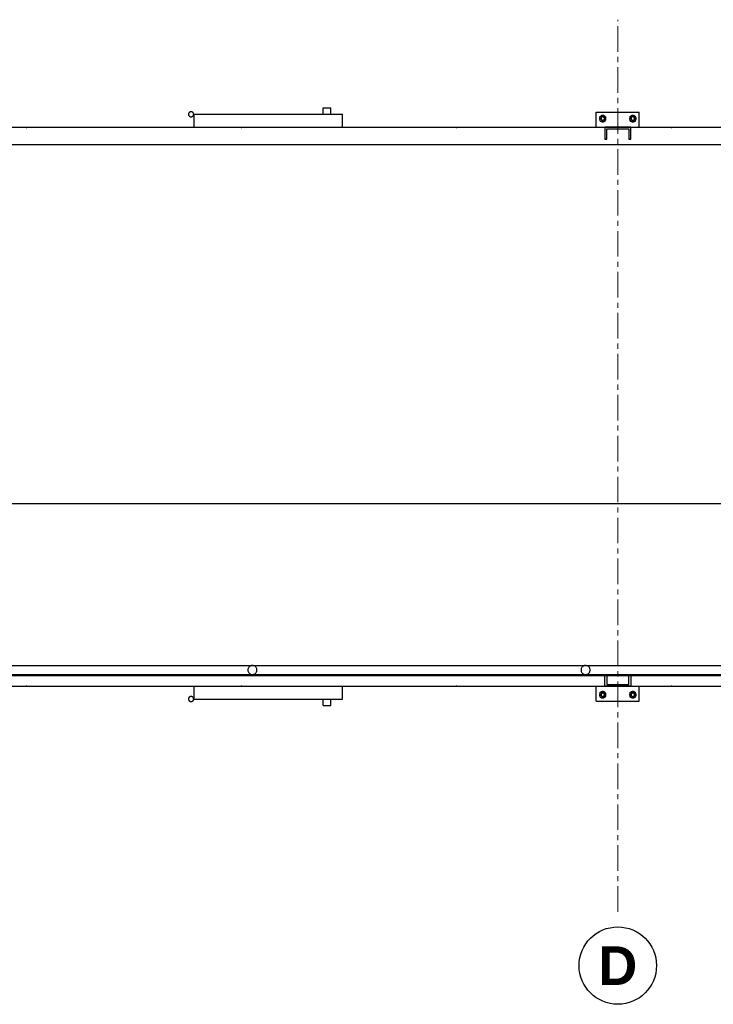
# Model space of a CAD drawing. Header units: millimetres. Extents: x 0 to 420, y 0 to 297.
# Tile 6 of 19: x 144 to 187, y 102 to 163. Entities that reach past the tile are written whole.
import ezdxf
from ezdxf.enums import TextEntityAlignment as Align

# ---------------------------------------------------------------- set-up
doc = ezdxf.new("R2010")
doc.units = ezdxf.units.MM
doc.header["$LTSCALE"] = 0.5
doc.linetypes.add('CENTER', pattern=[5.08, 3.175, -0.635, 0.635, -0.635])
for name, color, linetype, lineweight in [('COTAS', 7, 'CONTINUOUS', 25), ('EJES', 1, 'CENTER', 18), ('FINO', 7, 'CONTINUOUS', 25), ('TEXTO', 7, 'CONTINUOUS', 25)]:
    doc.layers.add(name, color=color, linetype=linetype, lineweight=lineweight)
doc.styles.add('NEGRITA', font='arialbd.ttf')

msp = doc.modelspace()

# ---------------------------------------------------------------- linework, layer by layer
at = {"layer": 'COTAS'}
msp.add_circle((180.788, 104.6667), 2.4, dxfattribs=at)
at = {"layer": 'EJES'}
msp.add_line((180.788, 108), (180.788, 163.3333), dxfattribs=at)
at = {"layer": 'FINO'}
for p, q in [((162.5213, 157.4667), (162.5213, 157.8667)), ((162.5213, 157.8667), (162.988, 157.8667)), ((162.988, 157.4667), (162.988, 157.8667)), ((179.4547, 156.6667), (179.4547, 157.6)), ((179.4547, 157.6), (182.1213, 157.6)), ((182.1213, 156.6667), (182.1213, 157.6)), ((154.5213, 156.6667), (154.5213, 157.4667)), ((154.5213, 157.4667), (163.7213, 157.4667)), ((163.7213, 156.6667), (163.7213, 157.4667)), ((179.6947, 157.04), (179.6947, 157.36)), ((179.6947, 157.36), (180.0147, 157.36)), ((179.6947, 157.04), (180.0147, 157.04)), ((180.0147, 157.04), (180.0147, 157.36)), ((181.5613, 157.04), (181.5613, 157.36)), ((181.5613, 157.36), (181.8813, 157.36)), ((181.5613, 157.04), (181.8813, 157.04)), ((181.8813, 157.04), (181.8813, 157.36)), ((50.788, 156.6667), (224.1213, 156.6667)), ((130.808, 156.6667), (144.1013, 156.6667)), ((144.1013, 156.64), (144.1013, 156.6667)), ((144.1013, 156.64), (144.1413, 156.64)), ((144.1413, 156.64), (144.1413, 156.6667)), ((144.1413, 156.6667), (157.4347, 156.6667)), ((157.4347, 156.64), (157.4347, 156.6667)), ((157.4347, 156.64), (157.4747, 156.64)), ((157.4747, 156.64), (157.4747, 156.6667)), ((157.4747, 156.6667), (170.768, 156.6667)), ((170.768, 156.64), (170.768, 156.6667)), ((170.768, 156.64), (170.808, 156.64)), ((170.808, 156.64), (170.808, 156.6667)), ((170.808, 156.6667), (184.1013, 156.6667)), ((179.988, 156.6667), (179.988, 155.9333)), ((181.588, 156.6667), (179.988, 156.6667)), ((180.108, 155.9333), (180.108, 156.5733)), ((180.108, 156.5733), (181.468, 156.5733)), ((181.468, 156.5733), (181.468, 155.9333)), ((181.588, 155.9333), (181.588, 156.6667)), ((184.1013, 156.64), (184.1013, 156.6667)), ((184.1013, 156.64), (184.1413, 156.64)), ((184.1413, 156.64), (184.1413, 156.6667)), ((184.1413, 156.6667), (197.4347, 156.6667)), ((179.988, 155.9333), (180.108, 155.9333)), ((181.468, 155.9333), (181.588, 155.9333)), ((50.788, 155.6), (224.1213, 155.6)), ((54.788, 133.3333), (220.1213, 133.3333)), ((54.788, 123.28), (220.1213, 123.28)), ((54.788, 122.72), (220.1213, 122.72)), ((54.788, 122.6667), (220.1213, 122.6667)), ((179.988, 122), (179.988, 122.6667)), ((180.108, 122.6667), (180.108, 122.0933)), ((181.468, 122.0933), (181.468, 122.6667)), ((181.588, 122.6667), (181.588, 122)), ((50.788, 122), (224.1213, 122)), ((130.808, 122), (144.1013, 122)), ((144.1013, 122.0267), (144.1413, 122.0267)), ((144.1013, 122), (144.1013, 122.0267)), ((144.1413, 122), (144.1413, 122.0267)), ((144.1413, 122), (157.4347, 122)), ((154.5213, 121.2), (154.5213, 122)), ((157.4347, 122.0267), (157.4747, 122.0267)), ((157.4347, 122), (157.4347, 122.0267)), ((157.4747, 122), (157.4747, 122.0267)), ((157.4747, 122), (170.768, 122)), ((163.7213, 121.2), (163.7213, 122)), ((170.768, 122.0267), (170.808, 122.0267)), ((170.768, 122), (170.768, 122.0267)), ((170.808, 122), (170.808, 122.0267)), ((170.808, 122), (184.1013, 122)), ((179.4547, 121.0667), (179.4547, 122)), ((179.6947, 121.3067), (179.6947, 121.6267)), ((179.6947, 121.6267), (180.0147, 121.6267)), ((181.588, 122), (179.988, 122)), ((180.0147, 121.3067), (180.0147, 121.6267)), ((180.108, 122.0933), (181.468, 122.0933)), ((181.5613, 121.3067), (181.5613, 121.6267)), ((181.5613, 121.6267), (181.8813, 121.6267)), ((181.8813, 121.3067), (181.8813, 121.6267)), ((182.1213, 121.0667), (182.1213, 122)), ((184.1013, 122.0267), (184.1413, 122.0267)), ((184.1013, 122), (184.1013, 122.0267)), ((184.1413, 122), (184.1413, 122.0267)), ((184.1413, 122), (197.4347, 122)), ((154.5213, 121.2), (163.7213, 121.2)), ((162.5213, 120.8), (162.5213, 121.2)), ((162.988, 120.8), (162.988, 121.2)), ((179.4547, 121.0667), (182.1213, 121.0667)), ((179.6947, 121.3067), (180.0147, 121.3067)), ((181.5613, 121.3067), (181.8813, 121.3067)), ((162.5213, 120.8), (162.988, 120.8))]:
    msp.add_line(p, q, dxfattribs=at)
for points in [[(154.4813, 157.4667), (154.48, 157.4893), (154.4747, 157.5107), (154.468, 157.532), (154.4573, 157.552), (154.444, 157.5693), (154.428, 157.5853), (154.4107, 157.5987), (154.392, 157.6107), (154.3707, 157.6187), (154.3493, 157.624), (154.3267, 157.6267), (154.304, 157.6253), (154.2827, 157.6213), (154.2613, 157.6147), (154.2413, 157.6053), (154.2227, 157.5933), (154.2067, 157.5773), (154.192, 157.5613), (154.18, 157.5413), (154.1707, 157.5213), (154.1653, 157.5), (154.1613, 157.4773), (154.1613, 157.456), (154.1653, 157.4333), (154.1707, 157.412), (154.18, 157.392), (154.192, 157.372), (154.2067, 157.356), (154.2227, 157.34), (154.2413, 157.328), (154.2613, 157.3187), (154.2827, 157.312), (154.304, 157.308), (154.3267, 157.3067), (154.3493, 157.3093), (154.3707, 157.3147), (154.392, 157.3227), (154.4107, 157.3347), (154.428, 157.348), (154.444, 157.364), (154.4573, 157.3813), (154.468, 157.4013), (154.4747, 157.4227), (154.48, 157.444), (154.4813, 157.4667)], [(179.6947, 157.32), (179.6787, 157.296), (179.6667, 157.2693), (179.6587, 157.2427), (179.6547, 157.2147), (179.6547, 157.1853), (179.6587, 157.1573), (179.6667, 157.1307), (179.6787, 157.104), (179.6947, 157.08)], [(179.9747, 157.36), (179.9507, 157.376), (179.924, 157.388), (179.8973, 157.396), (179.8693, 157.4), (179.84, 157.4), (179.812, 157.396), (179.7853, 157.388), (179.7587, 157.376), (179.7347, 157.36)], [(179.7347, 157.04), (179.7587, 157.024), (179.7853, 157.012), (179.812, 157.004), (179.84, 157), (179.8693, 157), (179.8973, 157.004), (179.924, 157.012), (179.9507, 157.024), (179.9747, 157.04)], [(179.9613, 157.2), (179.96, 157.2147), (179.9573, 157.2293), (179.952, 157.244), (179.9453, 157.256), (179.936, 157.268), (179.9267, 157.2787), (179.9147, 157.288), (179.9013, 157.296), (179.888, 157.3013), (179.8733, 157.3053), (179.8587, 157.3067), (179.844, 157.3067), (179.8293, 157.304), (179.8147, 157.2987), (179.8013, 157.292), (179.7893, 157.284), (179.7773, 157.2747), (179.768, 157.2627), (179.76, 157.2507), (179.7547, 157.236), (179.7507, 157.2227), (179.748, 157.208), (179.748, 157.192), (179.7507, 157.1773), (179.7547, 157.164), (179.76, 157.1493), (179.768, 157.1373), (179.7773, 157.1253), (179.7893, 157.116), (179.8013, 157.108), (179.8147, 157.1013), (179.8293, 157.096), (179.844, 157.0933), (179.8587, 157.0933), (179.8733, 157.0947), (179.888, 157.0987), (179.9013, 157.104), (179.9147, 157.112), (179.9267, 157.1213), (179.936, 157.132), (179.9453, 157.144), (179.952, 157.156), (179.9573, 157.1707), (179.96, 157.1853), (179.9613, 157.2)], [(180.0547, 157.2), (180.0533, 157.2213), (180.0507, 157.2427), (180.044, 157.2627), (180.036, 157.2827), (180.0267, 157.3027), (180.0147, 157.32)], [(180.0147, 157.08), (180.0267, 157.0973), (180.036, 157.1173), (180.044, 157.1373), (180.0507, 157.1573), (180.0533, 157.1787), (180.0547, 157.2)], [(181.5613, 157.32), (181.5453, 157.296), (181.5333, 157.2693), (181.5253, 157.2427), (181.5213, 157.2147), (181.5213, 157.1853), (181.5253, 157.1573), (181.5333, 157.1307), (181.5453, 157.104), (181.5613, 157.08)], [(181.8413, 157.36), (181.8173, 157.376), (181.7907, 157.388), (181.764, 157.396), (181.736, 157.4), (181.7067, 157.4), (181.6787, 157.396), (181.652, 157.388), (181.6253, 157.376), (181.6013, 157.36)], [(181.6013, 157.04), (181.6253, 157.024), (181.652, 157.012), (181.6787, 157.004), (181.7067, 157), (181.736, 157), (181.764, 157.004), (181.7907, 157.012), (181.8173, 157.024), (181.8413, 157.04)], [(181.828, 157.2), (181.8267, 157.2147), (181.824, 157.2293), (181.8187, 157.244), (181.812, 157.256), (181.8027, 157.268), (181.7933, 157.2787), (181.7813, 157.288), (181.768, 157.296), (181.7547, 157.3013), (181.74, 157.3053), (181.7253, 157.3067), (181.7107, 157.3067), (181.696, 157.304), (181.6813, 157.2987), (181.668, 157.292), (181.656, 157.284), (181.644, 157.2747), (181.6347, 157.2627), (181.6267, 157.2507), (181.6213, 157.236), (181.6173, 157.2227), (181.6147, 157.208), (181.6147, 157.192), (181.6173, 157.1773), (181.6213, 157.164), (181.6267, 157.1493), (181.6347, 157.1373), (181.644, 157.1253), (181.656, 157.116), (181.668, 157.108), (181.6813, 157.1013), (181.696, 157.096), (181.7107, 157.0933), (181.7253, 157.0933), (181.74, 157.0947), (181.7547, 157.0987), (181.768, 157.104), (181.7813, 157.112), (181.7933, 157.1213), (181.8027, 157.132), (181.812, 157.144), (181.8187, 157.156), (181.824, 157.1707), (181.8267, 157.1853), (181.828, 157.2)], [(181.9213, 157.2), (181.92, 157.2213), (181.9173, 157.2427), (181.9107, 157.2627), (181.9027, 157.2827), (181.8933, 157.3027), (181.8813, 157.32)], [(181.8813, 157.08), (181.8933, 157.0973), (181.9027, 157.1173), (181.9107, 157.1373), (181.9173, 157.1573), (181.92, 157.1787), (181.9213, 157.2)], [(158.4013, 123), (158.3987, 123.0387), (158.3907, 123.0773), (158.3773, 123.1133), (158.3587, 123.148), (158.336, 123.18), (158.3093, 123.208), (158.2773, 123.232), (158.244, 123.252), (158.208, 123.2667), (158.1693, 123.276), (158.1307, 123.28), (158.092, 123.2787), (158.0533, 123.272), (158.016, 123.26), (157.9813, 123.2427), (157.9493, 123.22), (157.92, 123.1947), (157.8947, 123.164), (157.8747, 123.132), (157.8587, 123.096), (157.848, 123.0587), (157.8427, 123.02), (157.8427, 122.98), (157.848, 122.9413), (157.8587, 122.904), (157.8747, 122.868), (157.8947, 122.836), (157.92, 122.8053), (157.9493, 122.78), (157.9813, 122.7573), (158.016, 122.74), (158.0533, 122.728), (158.092, 122.7213), (158.1307, 122.72), (158.1693, 122.724), (158.208, 122.7333), (158.244, 122.748), (158.2773, 122.768), (158.3093, 122.792), (158.336, 122.82), (158.3587, 122.852), (158.3773, 122.8867), (158.3907, 122.9227), (158.3987, 122.9613), (158.4013, 123)], [(179.068, 123), (179.0653, 123.0387), (179.0573, 123.0773), (179.044, 123.1133), (179.0253, 123.148), (179.0027, 123.18), (178.976, 123.208), (178.944, 123.232), (178.9107, 123.252), (178.8747, 123.2667), (178.836, 123.276), (178.7973, 123.28), (178.7587, 123.2787), (178.72, 123.272), (178.6827, 123.26), (178.648, 123.2427), (178.616, 123.22), (178.5867, 123.1947), (178.5613, 123.164), (178.5413, 123.132), (178.5253, 123.096), (178.5147, 123.0587), (178.5093, 123.02), (178.5093, 122.98), (178.5147, 122.9413), (178.5253, 122.904), (178.5413, 122.868), (178.5613, 122.836), (178.5867, 122.8053), (178.616, 122.78), (178.648, 122.7573), (178.6827, 122.74), (178.72, 122.728), (178.7587, 122.7213), (178.7973, 122.72), (178.836, 122.724), (178.8747, 122.7333), (178.9107, 122.748), (178.944, 122.768), (178.976, 122.792), (179.0027, 122.82), (179.0253, 122.852), (179.044, 122.8867), (179.0573, 122.9227), (179.0653, 122.9613), (179.068, 123)], [(179.6947, 121.5867), (179.6787, 121.5627), (179.6667, 121.536), (179.6587, 121.5093), (179.6547, 121.4813), (179.6547, 121.452), (179.6587, 121.424), (179.6667, 121.3973), (179.6787, 121.3707), (179.6947, 121.3467)], [(179.9747, 121.6267), (179.9507, 121.6427), (179.924, 121.6547), (179.8973, 121.6627), (179.8693, 121.6667), (179.84, 121.6667), (179.812, 121.6627), (179.7853, 121.6547), (179.7587, 121.6427), (179.7347, 121.6267)], [(179.9613, 121.4667), (179.96, 121.4813), (179.9573, 121.496), (179.952, 121.5107), (179.9453, 121.5227), (179.936, 121.5347), (179.9267, 121.5453), (179.9147, 121.5547), (179.9013, 121.5627), (179.888, 121.568), (179.8733, 121.572), (179.8587, 121.5733), (179.844, 121.5733), (179.8293, 121.5707), (179.8147, 121.5653), (179.8013, 121.5587), (179.7893, 121.5507), (179.7773, 121.5413), (179.768, 121.5293), (179.76, 121.5173), (179.7547, 121.5027), (179.7507, 121.4893), (179.748, 121.4747), (179.748, 121.4587), (179.7507, 121.444), (179.7547, 121.4307), (179.76, 121.416), (179.768, 121.404), (179.7773, 121.392), (179.7893, 121.3827), (179.8013, 121.3747), (179.8147, 121.368), (179.8293, 121.3627), (179.844, 121.36), (179.8587, 121.36), (179.8733, 121.3613), (179.888, 121.3653), (179.9013, 121.3707), (179.9147, 121.3787), (179.9267, 121.388), (179.936, 121.3987), (179.9453, 121.4107), (179.952, 121.4227), (179.9573, 121.4373), (179.96, 121.452), (179.9613, 121.4667)], [(180.0547, 121.4667), (180.0533, 121.488), (180.0507, 121.5093), (180.044, 121.5293), (180.036, 121.5493), (180.0267, 121.5693), (180.0147, 121.5867)], [(181.5613, 121.5867), (181.5453, 121.5627), (181.5333, 121.536), (181.5253, 121.5093), (181.5213, 121.4813), (181.5213, 121.452), (181.5253, 121.424), (181.5333, 121.3973), (181.5453, 121.3707), (181.5613, 121.3467)], [(181.8413, 121.6267), (181.8173, 121.6427), (181.7907, 121.6547), (181.764, 121.6627), (181.736, 121.6667), (181.7067, 121.6667), (181.6787, 121.6627), (181.652, 121.6547), (181.6253, 121.6427), (181.6013, 121.6267)], [(181.828, 121.4667), (181.8267, 121.4813), (181.824, 121.496), (181.8187, 121.5107), (181.812, 121.5227), (181.8027, 121.5347), (181.7933, 121.5453), (181.7813, 121.5547), (181.768, 121.5627), (181.7547, 121.568), (181.74, 121.572), (181.7253, 121.5733), (181.7107, 121.5733), (181.696, 121.5707), (181.6813, 121.5653), (181.668, 121.5587), (181.656, 121.5507), (181.644, 121.5413), (181.6347, 121.5293), (181.6267, 121.5173), (181.6213, 121.5027), (181.6173, 121.4893), (181.6147, 121.4747), (181.6147, 121.4587), (181.6173, 121.444), (181.6213, 121.4307), (181.6267, 121.416), (181.6347, 121.404), (181.644, 121.392), (181.656, 121.3827), (181.668, 121.3747), (181.6813, 121.368), (181.696, 121.3627), (181.7107, 121.36), (181.7253, 121.36), (181.74, 121.3613), (181.7547, 121.3653), (181.768, 121.3707), (181.7813, 121.3787), (181.7933, 121.388), (181.8027, 121.3987), (181.812, 121.4107), (181.8187, 121.4227), (181.824, 121.4373), (181.8267, 121.452), (181.828, 121.4667)], [(181.9213, 121.4667), (181.92, 121.488), (181.9173, 121.5093), (181.9107, 121.5293), (181.9027, 121.5493), (181.8933, 121.5693), (181.8813, 121.5867)], [(154.4813, 121.2), (154.48, 121.2227), (154.4747, 121.244), (154.468, 121.2653), (154.4573, 121.2853), (154.444, 121.3027), (154.428, 121.3187), (154.4107, 121.332), (154.392, 121.344), (154.3707, 121.352), (154.3493, 121.3573), (154.3267, 121.36), (154.304, 121.3587), (154.2827, 121.3547), (154.2613, 121.348), (154.2413, 121.3387), (154.2227, 121.3267), (154.2067, 121.3107), (154.192, 121.2947), (154.18, 121.2747), (154.1707, 121.2547), (154.1653, 121.2333), (154.1613, 121.2107), (154.1613, 121.1893), (154.1653, 121.1667), (154.1707, 121.1453), (154.18, 121.1253), (154.192, 121.1053), (154.2067, 121.0893), (154.2227, 121.0733), (154.2413, 121.0613), (154.2613, 121.052), (154.2827, 121.0453), (154.304, 121.0413), (154.3267, 121.04), (154.3493, 121.0427), (154.3707, 121.048), (154.392, 121.056), (154.4107, 121.068), (154.428, 121.0813), (154.444, 121.0973), (154.4573, 121.1147), (154.468, 121.1347), (154.4747, 121.156), (154.48, 121.1773), (154.4813, 121.2)], [(179.7347, 121.3067), (179.7587, 121.2907), (179.7853, 121.2787), (179.812, 121.2707), (179.84, 121.2667), (179.8693, 121.2667), (179.8973, 121.2707), (179.924, 121.2787), (179.9507, 121.2907), (179.9747, 121.3067)], [(180.0147, 121.3467), (180.0267, 121.364), (180.036, 121.384), (180.044, 121.404), (180.0507, 121.424), (180.0533, 121.4453), (180.0547, 121.4667)], [(181.6013, 121.3067), (181.6253, 121.2907), (181.652, 121.2787), (181.6787, 121.2707), (181.7067, 121.2667), (181.736, 121.2667), (181.764, 121.2707), (181.7907, 121.2787), (181.8173, 121.2907), (181.8413, 121.3067)], [(181.8813, 121.3467), (181.8933, 121.364), (181.9027, 121.384), (181.9107, 121.404), (181.9173, 121.424), (181.92, 121.4453), (181.9213, 121.4667)]]:
    msp.add_lwpolyline(points, dxfattribs=at)

# ---------------------------------------------------------------- texts
at = {"layer": 'TEXTO', "style": 'NEGRITA'}
msp.add_text('D', height=2.4, dxfattribs=at).set_placement((180.788, 104.6667), align=Align.MIDDLE_CENTER)

doc.saveas('drawing.dxf')
